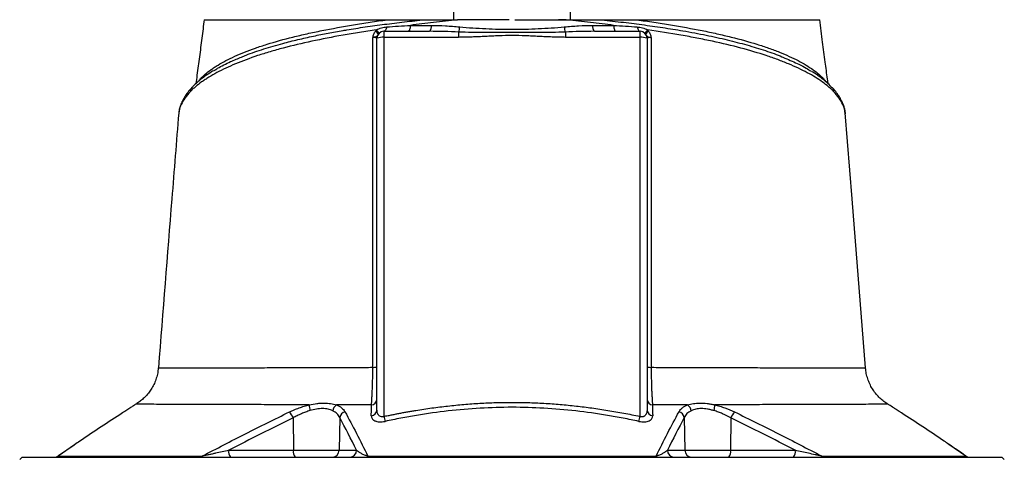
# Model space of a CAD drawing. Header units: millimetres. Extents: x 2249 to 3569, y 988 to 5170.
# Tile 10 of 11: x 2422 to 3268, y 4197 to 4574. Entities that reach past the tile are written whole.
import ezdxf

# ---------------------------------------------------------------- set-up
doc = ezdxf.new("R2010")
doc.units = ezdxf.units.MM
doc.header["$LTSCALE"] = 2

msp = doc.modelspace()

# ---------------------------------------------------------------- linework, layer by layer
at = {"color": 7, "linetype": 'Continuous', "lineweight": 25}
for p, q in [((2735.05, 4563.87), (2735.05, 4558.7)), ((2735.05, 4563.87), (2774.23, 4563.87)), ((2799.22, 4563.22), (2799.22, 4558.7)), ((2890.89, 4563.22), (2890.89, 4558.7)), ((2915.88, 4563.87), (2955.05, 4563.87)), ((2955.05, 4558.7), (2955.05, 4563.87)), ((2729.05, 4238.62), (2729.05, 4557.87)), ((2735.05, 4558.7), (2735.05, 4232.89)), ((2799.22, 4558.7), (2735.05, 4558.7)), ((2955.05, 4558.7), (2890.89, 4558.7)), ((2955.05, 4232.89), (2955.05, 4558.7)), ((2961.05, 4557.87), (2961.05, 4238.62)), ((3120.31, 4515.39), (3120.17, 4515.55)), ((2558.84, 4493.67), (2558.81, 4493.18)), ((3131.41, 4493.06), (3131.3, 4493.67)), ((3148.73, 4274.5), (3148.82, 4274.5)), ((3168.19, 4243.29), (3168.16, 4243.29)), ((2657.12, 4231.65), (2657.25, 4203.76)), ((2697.04, 4231.95), (2696.56, 4203.76)), ((2993.07, 4231.95), (2993.55, 4203.76)), ((3032.99, 4231.65), (3032.86, 4203.76)), ((2468.82, 4208.3), (2455.36, 4198.98)), ((2424.05, 4197.87), (2422.05, 4195.87)), ((2424.05, 4197.87), (3266.05, 4197.87)), ((2601.73, 4203.76), (2657.25, 4203.76)), ((2657.25, 4203.76), (2696.56, 4203.76)), ((2696.56, 4203.76), (2711.53, 4203.76)), ((2978.58, 4203.76), (2993.55, 4203.76)), ((2993.55, 4203.76), (3032.86, 4203.76)), ((3032.86, 4203.76), (3088.38, 4203.76)), ((3268.05, 4195.87), (3266.05, 4197.87))]:
    msp.add_line(p, q, dxfattribs=at)
at = {"color": 8, "linetype": 'Continuous', "lineweight": 25}
for p, q in [((2575.72, 4520.95), (2576.19, 4521.67)), ((3114.04, 4521.02), (3113.93, 4521.65)), ((3113.93, 4521.65), (3114.66, 4520.53)), ((2469.21, 4208.51), (2455.05, 4198.71)), ((3235.06, 4198.71), (3220.36, 4208.88))]:
    msp.add_line(p, q, dxfattribs=at)
at = {"color": 7, "linetype": 'Continuous', "lineweight": 25, "flags": 128}
for points in [[(2757.75, 4569), (2757.67, 4567.97), (2757.54, 4566.99), (2757.35, 4566.1), (2757.12, 4565.33), (2756.85, 4564.71), (2756.55, 4564.25), (2756.22, 4563.96), (2755.89, 4563.87)], [(2932.36, 4569), (2932.44, 4567.97), (2932.57, 4566.99), (2932.76, 4566.1), (2932.99, 4565.33), (2933.26, 4564.71), (2933.56, 4564.25), (2933.88, 4563.96), (2934.22, 4563.87)], [(2737.37, 4567.67), (2737.21, 4566.87), (2737, 4566.13), (2736.75, 4565.47), (2736.46, 4564.91), (2736.14, 4564.46), (2735.79, 4564.14), (2735.43, 4563.94), (2735.05, 4563.87)], [(2952.73, 4567.67), (2952.9, 4566.87), (2953.11, 4566.13), (2953.36, 4565.47), (2953.65, 4564.91), (2953.97, 4564.46), (2954.32, 4564.14), (2954.68, 4563.94), (2955.05, 4563.87)], [(3148.93, 4274.51), (3137.34, 4419.85), (3131.44, 4493.68)]]:
    msp.add_lwpolyline(points, dxfattribs=at)
at = {"color": 7, "linetype": 'Continuous', "lineweight": 25}
for centre, radius, start, end in [((2769.67, 4567.95), 6.12, 318.17656, 9.69023), ((2920.44, 4567.95), 6.12, 170.30977, 221.82344), ((2724.97, 4559.03), 5.66, 23.88868, 60.78744), ((2725.8, 4561.09), 4.84, 9.24299, 55.02444), ((2735.05, 4557.87), 6, 90, 180), ((2782.55, 4569.12), 17.67, 340.51498, 355.27945), ((2907.55, 4569.12), 17.67, 184.72055, 199.48502), ((2955.05, 4557.87), 6, 0, 90), ((2964.3, 4561.09), 4.84, 124.97556, 170.75701), ((2965.13, 4559.03), 5.66, 119.21256, 156.11132), ((2733.58, 4547.3), 11.5, 82.65042, 113.19586), ((2956.53, 4547.3), 11.5, 66.80414, 97.34958), ((2726.14, 4290.49), 15.43, 267.53228, 280.90614), ((2963.97, 4290.49), 15.43, 259.09391, 272.46771), ((2723.6, 4248.13), 5.46, 276.73252, 356.74598), ((2966.51, 4248.13), 5.46, 183.25435, 263.26851), ((2689.39, 4242.53), 18.51, 178.99491, 194.70553), ((2698.23, 4236.67), 7.34, 123.64611, 171.45211), ((2723.6, 4238.94), 5.47, 276.15505, 356.64553), ((2966.51, 4238.94), 5.47, 183.35451, 263.84499), ((2991.88, 4236.67), 7.34, 8.54574, 56.35025), ((3000.72, 4242.53), 18.51, 345.29632, 1.00913), ((2643.2, 4226.01), 15.02, 22.05748, 45.25191), ((2703.32, 4230.86), 6.37, 106.81928, 170.22076), ((2840.95, 4255.2), 108.23, 191.90059, 194.22634), ((2849.17, 4255.2), 108.21, 345.77228, 348.09828), ((2986.79, 4230.86), 6.37, 9.78019, 73.18254), ((3046.91, 4226.01), 15.02, 134.74778, 157.94153), ((2451.87, 4203.87), 6, 270.00008, 305.34457), ((2452.06, 4203.64), 5.78, 270.03734, 301.23082), ((2576.69, 4200.96), 3.1, 271.38011, 313.78027), ((2608.56, 4202.41), 6.97, 168.8058, 220.70472), ((2664.08, 4202.41), 6.97, 168.8058, 220.70472), ((2690.67, 4203.76), 5.9, 270.98724, 359.999), ((2705.63, 4203.76), 5.9, 270.98724, 359.999), ((2720, 4199.15), 1.31, 282.04832, 342.44781), ((2970.11, 4199.15), 1.31, 197.55397, 257.9527), ((2984.47, 4203.76), 5.9, 180.001, 269.01276), ((2999.44, 4203.76), 5.9, 180.001, 269.01276), ((3026.03, 4202.41), 6.97, 319.29528, 11.1942), ((3081.55, 4202.41), 6.97, 319.29528, 11.1942), ((3113.42, 4200.96), 3.1, 226.22234, 268.62013), ((3238.24, 4203.87), 6, 234.73929, 269.99999), ((3238.05, 4203.64), 5.78, 238.77219, 269.96266)]:
    msp.add_arc(centre, radius, start, end, dxfattribs=at)
at = {"color": 8, "linetype": 'Continuous', "lineweight": 25}
for centre, radius, start, end in [((2573.87, 4511.92), 5.35, 136.79731, 179.80848), ((3116.25, 4511.9), 5.36, 0.21199, 40.72616), ((2566.4, 4500.83), 5.54, 154.182, 177.13615), ((3123.7, 4500.83), 5.54, 2.86418, 25.58177)]:
    msp.add_arc(centre, radius, start, end, dxfattribs=at)
at = {"color": 7, "linetype": 'Continuous', "lineweight": 25}
for points, knots in [([(2795.05, 4573.87), (2795.05, 4578.96), (2795.05, 4584.05), (2795.05, 4594.23), (2795.05, 4599.32), (2795.05, 4606.94), (2795.05, 4609.48), (2795.05, 4614.55), (2795.05, 4617.08), (2795.05, 4620.87), (2795.05, 4622.13), (2795.05, 4624.64), (2795.05, 4625.9), (2795.05, 4627.76), (2795.05, 4628.39), (2795.05, 4629.62), (2795.05, 4630.23), (2795.05, 4631.45), (2795.05, 4632.04), (2795.05, 4632.89), (2795.05, 4633.17), (2795.05, 4633.53), (2795.05, 4633.64), (2795.05, 4633.81), (2795.05, 4633.87), (2795.05, 4633.87)], [0, 0, 0, 0, 0.25, 0.25, 0.5, 0.5, 0.625, 0.625, 0.75, 0.75, 0.8125, 0.8125, 0.875, 0.875, 0.90625, 0.90625, 0.9375, 0.9375, 0.96875, 0.96875, 0.984375, 0.984375, 0.992188, 0.992188, 1, 1, 1, 1]), ([(2895.05, 4633.87), (2895.05, 4633.87), (2895.05, 4633.81), (2895.05, 4633.64), (2895.05, 4633.52), (2895.05, 4633.16), (2895.05, 4632.88), (2895.05, 4632.02), (2895.05, 4631.43), (2895.05, 4630.21), (2895.05, 4629.59), (2895.05, 4628.36), (2895.05, 4627.74), (2895.05, 4625.87), (2895.05, 4624.62), (2895.05, 4622.1), (2895.05, 4620.84), (2895.05, 4617.05), (2895.05, 4614.52), (2895.05, 4609.45), (2895.05, 4606.92), (2895.05, 4599.31), (2895.05, 4594.22), (2895.05, 4584.05), (2895.05, 4578.96), (2895.05, 4573.87)], [0, 0, 0, 0, 0.007813, 0.007813, 0.015625, 0.015625, 0.03125, 0.03125, 0.0625, 0.0625, 0.09375, 0.09375, 0.125, 0.125, 0.1875, 0.1875, 0.25, 0.25, 0.375, 0.375, 0.5, 0.5, 0.75, 0.75, 1, 1, 1, 1]), ([(2580.59, 4573.87), (2579.92, 4568.59), (2578.57, 4558.04), (2576.51, 4542.06), (2574.81, 4529), (2573.73, 4521.28), (2573.39, 4518.86)], [0, 0, 0, 0, 0.289897, 0.579816, 0.868373, 1, 1, 1, 1]), ([(2577.13, 4522.81), (2577.21, 4522.9), (2577.29, 4522.99), (2577.45, 4523.16), (2577.69, 4523.42), (2578.26, 4524.02), (2578.77, 4524.53), (2579.82, 4525.56), (2580.56, 4526.24), (2582.89, 4528.27), (2584.6, 4529.61), (2587.38, 4531.61), (2588.35, 4532.27), (2590.34, 4533.58), (2591.38, 4534.23), (2594.58, 4536.17), (2596.85, 4537.44), (2604.08, 4541.19), (2609.43, 4543.62), (2618.26, 4547.14), (2621.34, 4548.29), (2626.16, 4549.99), (2627.8, 4550.55), (2631.16, 4551.67), (2632.87, 4552.22), (2641.59, 4554.95), (2649.01, 4557.02), (2660.79, 4559.95), (2664.82, 4560.9), (2671.04, 4562.29), (2673.14, 4562.74), (2677.39, 4563.64), (2679.55, 4564.08), (2690.44, 4566.26), (2699.49, 4567.87), (2713.54, 4570.17), (2718.31, 4570.91), (2725.57, 4572.02), (2728.01, 4572.39), (2732.93, 4573.12), (2735.4, 4573.49), (2737.88, 4573.87)], [0, 0, 0, 0, 0.003906, 0.003906, 0.007812, 0.015625, 0.03125, 0.03125, 0.0625, 0.0625, 0.125, 0.125, 0.15625, 0.15625, 0.1875, 0.1875, 0.25, 0.25, 0.375, 0.375, 0.4375, 0.4375, 0.46875, 0.46875, 0.5, 0.5, 0.625, 0.625, 0.6875, 0.6875, 0.71875, 0.71875, 0.75, 0.75, 0.875, 0.875, 0.9375, 0.9375, 0.96875, 0.96875, 1, 1, 1, 1]), ([(2580.62, 4573.87), (2580.61, 4573.87), (2580.41, 4573.87), (2581.39, 4573.87), (2583.39, 4573.87), (2586.05, 4573.87), (2588.38, 4573.87), (2589.5, 4573.87)], [0, 0, 0, 0, 0.0100151, 0.3237145, 0.5641808, 0.7907699, 1, 1, 1, 1]), ([(2589.5, 4573.87), (2594.28, 4573.87), (2605.86, 4573.87), (2628.7, 4573.87), (2656.4, 4573.87), (2688.3, 4573.87), (2716.25, 4573.87), (2733.28, 4573.87), (2737.88, 4573.87)], [0.130712, 0.130712, 0.130712, 0.130712, 0.1802911, 0.2298702, 0.2794493, 0.3290284, 0.3786074, 0.3966326, 0.3966326, 0.3966326, 0.3966326]), ([(2737.88, 4573.87), (2738.97, 4573.87), (2741.13, 4573.87), (2744.38, 4573.87), (2747.6, 4573.87), (2750.79, 4573.87), (2754.66, 4573.87), (2759.28, 4573.87), (2764.71, 4573.87), (2768.4, 4573.87), (2770.28, 4573.87)], [0, 0, 0, 0, 0.101917, 0.202879, 0.302889, 0.401951, 0.500069, 0.66183, 0.828469, 1, 1, 1, 1]), ([(2798.14, 4573.87), (2794.7, 4573.44), (2791.27, 4573.03), (2784.45, 4572.22), (2781.06, 4571.82), (2770.95, 4570.63), (2764.3, 4569.83), (2757.75, 4569)], [0, 0, 0, 0, 0.25, 0.25, 0.5, 0.5, 1, 1, 1, 1]), ([(2770.28, 4573.87), (2770.71, 4573.87), (2771.59, 4573.87), (2772.92, 4573.87), (2774.28, 4573.87), (2775.68, 4573.87), (2777.75, 4573.87), (2780.54, 4573.87), (2784.01, 4573.87), (2787.51, 4573.87), (2791.03, 4573.87), (2794.57, 4573.87), (2796.95, 4573.87), (2798.14, 4573.87)], [0, 0, 0, 0, 0.048202, 0.097322, 0.147367, 0.198347, 0.250267, 0.373775, 0.500284, 0.624448, 0.74908, 0.874243, 1, 1, 1, 1]), ([(2775.7, 4568.98), (2779.76, 4568.97), (2783.82, 4568.83), (2791.98, 4568.36), (2796.06, 4568.04), (2800.17, 4567.66)], [0, 0, 0, 0, 0.5, 0.5, 1, 1, 1, 1]), ([(2805.2, 4573.87), (2804.54, 4573.87), (2802.24, 4573.87), (2800.26, 4573.87), (2798.84, 4573.87)], [0, 0, 0, 0, 0.2890309, 1, 1, 1, 1]), ([(2847.42, 4573.87), (2848.2, 4573.87), (2849.78, 4573.87), (2852.15, 4573.87), (2854.51, 4573.87), (2856.87, 4573.87), (2859.22, 4573.87), (2861.58, 4573.87), (2863.93, 4573.87), (2866.28, 4573.87), (2868.63, 4573.87), (2870.97, 4573.87), (2873.31, 4573.87), (2875.65, 4573.87), (2877.99, 4573.87), (2880.33, 4573.87), (2882.66, 4573.87), (2884.99, 4573.87), (2887.32, 4573.87), (2889.64, 4573.87), (2891.19, 4573.87), (2891.97, 4573.87)], [0, 0, 0, 0, 0.052847, 0.105648, 0.158408, 0.211131, 0.263819, 0.316478, 0.36911, 0.421719, 0.47431, 0.526885, 0.579449, 0.632005, 0.684557, 0.737109, 0.789665, 0.842228, 0.894803, 0.947392, 1, 1, 1, 1]), ([(2891.38, 4573.87), (2890.99, 4573.87), (2889.22, 4573.87), (2886.8, 4573.87), (2884.91, 4573.87)], [0, 0, 0, 0, 0.219707, 1, 1, 1, 1]), ([(2889.94, 4567.66), (2894.04, 4568.04), (2898.13, 4568.36), (2906.29, 4568.83), (2910.35, 4568.97), (2914.41, 4568.98)], [0, 0, 0, 0, 0.5, 0.5, 1, 1, 1, 1]), ([(2892.08, 4573.87), (2892.67, 4573.87), (2893.86, 4573.87), (2895.63, 4573.87), (2897.39, 4573.87), (2899.15, 4573.87), (2900.89, 4573.87), (2902.63, 4573.87), (2904.36, 4573.87), (2906.5, 4573.87), (2909.01, 4573.87), (2911.85, 4573.87), (2914.6, 4573.87), (2917.26, 4573.87), (2918.98, 4573.87), (2919.83, 4573.87)], [0, 0, 0, 0, 0.062765, 0.125378, 0.187847, 0.25018, 0.312384, 0.374468, 0.436439, 0.498304, 0.604243, 0.707335, 0.807625, 0.905162, 1, 1, 1, 1]), ([(2932.36, 4569), (2925.82, 4569.83), (2919.19, 4570.62), (2909.11, 4571.81), (2905.72, 4572.21), (2898.91, 4573.02), (2895.5, 4573.43), (2892.08, 4573.86)], [0, 0, 0, 0, 0.5, 0.5, 0.75, 0.75, 1, 1, 1, 1]), ([(2919.83, 4573.87), (2921.02, 4573.87), (2923.36, 4573.87), (2926.85, 4573.87), (2930.26, 4573.87), (2932.5, 4573.87), (2933.61, 4573.87)], [0, 0, 0, 0, 0.256856, 0.509136, 0.756848, 1, 1, 1, 1]), ([(2933.61, 4573.87), (2934.45, 4573.87), (2937.07, 4573.87), (2941.47, 4573.87), (2946.83, 4573.87), (2950.42, 4573.87), (2952.23, 4573.87)], [0, 0, 0, 0, 0.134391, 0.418341, 0.706868, 1, 1, 1, 1]), ([(2952.25, 4573.87), (2957.22, 4573.11), (2962.14, 4572.38), (2971.83, 4570.91), (2976.59, 4570.16), (2990.63, 4567.87), (2999.66, 4566.26), (3010.52, 4564.09), (3012.68, 4563.65), (3016.93, 4562.75), (3019.05, 4562.29), (3025.29, 4560.9), (3029.33, 4559.95), (3041.12, 4557.01), (3048.52, 4554.95), (3058.93, 4551.69), (3062.28, 4550.58), (3067.14, 4548.87), (3068.73, 4548.29), (3071.84, 4547.12), (3073.36, 4546.54), (3080.76, 4543.59), (3086.12, 4541.15), (3095.73, 4536.15), (3099.98, 4533.58), (3105.5, 4529.61), (3107.2, 4528.28), (3109.54, 4526.24), (3110.28, 4525.56), (3111.33, 4524.53), (3111.85, 4524.02), (3112.42, 4523.42), (3112.66, 4523.16), (3112.82, 4522.99), (3112.9, 4522.9), (3112.97, 4522.81)], [0, 0, 0, 0, 0.0625, 0.0625, 0.125, 0.125, 0.25, 0.25, 0.28125, 0.28125, 0.3125, 0.3125, 0.375, 0.375, 0.5, 0.5, 0.5625, 0.5625, 0.59375, 0.59375, 0.625, 0.625, 0.75, 0.75, 0.875, 0.875, 0.9375, 0.9375, 0.96875, 0.96875, 0.984375, 0.992188, 0.996094, 0.996094, 1, 1, 1, 1]), ([(2952.25, 4573.87), (2952.95, 4573.87), (2954.37, 4573.87), (2956.47, 4573.87), (2958.57, 4573.87), (2960.66, 4573.87), (2962.74, 4573.87), (2964.82, 4573.87), (2966.88, 4573.87), (2968.94, 4573.87), (2970.98, 4573.87), (2973.02, 4573.87), (2975.05, 4573.87), (2980.43, 4573.87), (2989.02, 4573.87), (3000.54, 4573.87), (3011.66, 4573.87), (3022.37, 4573.87), (3032.63, 4573.87), (3042.41, 4573.87), (3051.68, 4573.87), (3060.44, 4573.87), (3068.66, 4573.87), (3076.32, 4573.87), (3083.38, 4573.87), (3088.29, 4573.87), (3091.44, 4573.87), (3093.11, 4573.87), (3094.72, 4573.87), (3096.28, 4573.87), (3097.78, 4573.87), (3099.23, 4573.87), (3100.15, 4573.87), (3100.6, 4573.87)], [0, 0, 0, 0, 0.010299, 0.020596, 0.03089, 0.041183, 0.051475, 0.061768, 0.072061, 0.082355, 0.092652, 0.102951, 0.113254, 0.123561, 0.185249, 0.246982, 0.308889, 0.370735, 0.432864, 0.495008, 0.557252, 0.619549, 0.682503, 0.745393, 0.808835, 0.872282, 0.890519, 0.908752, 0.926985, 0.945222, 0.963468, 0.981726, 1, 1, 1, 1]), ([(3100.6, 4573.87), (3101.6, 4573.87), (3103.58, 4573.87), (3105.97, 4573.87), (3107.83, 4573.87), (3109.18, 4573.87), (3109.33, 4573.87), (3109.41, 4573.87)], [0, 0, 0, 0, 0.183653, 0.367231, 0.572224, 0.777102, 1, 1, 1, 1]), ([(3116.74, 4518.61), (3116.55, 4520), (3115.66, 4526.3), (3114.09, 4538.28), (3111.87, 4555.33), (3110.33, 4567.43), (3109.52, 4573.87)], [0, 0, 0, 0, 0.0754015, 0.3413038, 0.6494871, 1, 1, 1, 1]), ([(2728.58, 4565.05), (2723.68, 4564.34), (2718.84, 4563.61), (2711.66, 4562.48), (2709.28, 4562.1), (2704.55, 4561.32), (2702.19, 4560.92), (2690.54, 4558.89), (2681.61, 4557.17), (2664.51, 4553.5), (2656.34, 4551.55), (2646.6, 4548.97), (2644.67, 4548.44), (2640.89, 4547.38), (2639.02, 4546.84), (2635.35, 4545.75), (2633.54, 4545.2), (2629.98, 4544.09), (2628.23, 4543.52), (2619.64, 4540.68), (2613.3, 4538.33), (2601.61, 4533.45), (2596.27, 4530.94), (2589, 4527.04), (2586.71, 4525.72), (2583.44, 4523.72), (2582.39, 4523.04), (2580.34, 4521.68), (2579.34, 4521), (2576.47, 4518.94), (2574.69, 4517.55), (2572.22, 4515.46), (2571.43, 4514.76), (2569.92, 4513.35), (2569.2, 4512.65), (2568.52, 4511.94)], [0, 0, 0, 0, 0.0625, 0.0625, 0.09375, 0.09375, 0.125, 0.125, 0.25, 0.25, 0.375, 0.375, 0.40625, 0.40625, 0.4375, 0.4375, 0.46875, 0.46875, 0.5, 0.5, 0.625, 0.625, 0.75, 0.75, 0.8125, 0.8125, 0.84375, 0.84375, 0.875, 0.875, 0.9375, 0.9375, 0.96875, 0.96875, 1, 1, 1, 1]), ([(2725.6, 4558.66), (2725.62, 4558.9), (2725.67, 4559.14), (2725.77, 4559.61), (2725.83, 4559.85), (2726.03, 4560.54), (2726.19, 4561), (2726.74, 4562.34), (2727.19, 4563.18), (2727.74, 4563.97)], [0, 0, 0, 0, 0.125, 0.125, 0.25, 0.25, 0.5, 0.5, 1, 1, 1, 1]), ([(2730.15, 4561.32), (2729.86, 4560.91), (2729.62, 4560.52), (2729.11, 4559.88), (2728.84, 4559.62), (2728.14, 4559.19), (2727.73, 4559.03), (2727, 4558.85), (2726.74, 4558.8), (2726.19, 4558.71), (2725.9, 4558.68), (2725.6, 4558.66)], [0, 0, 0, 0, 0.25, 0.25, 0.5, 0.5, 0.75, 0.75, 0.875, 0.875, 1, 1, 1, 1]), ([(2728.58, 4565.05), (2729.24, 4565.47), (2729.95, 4565.83), (2731.38, 4566.44), (2732.12, 4566.69), (2733.61, 4567.11), (2734.36, 4567.28), (2735.87, 4567.53), (2736.62, 4567.62), (2737.37, 4567.67)], [0, 0, 0, 0, 0.25, 0.25, 0.5, 0.5, 0.75, 0.75, 1, 1, 1, 1]), ([(2890.89, 4563.22), (2887.08, 4563.06), (2883.27, 4562.96), (2875.63, 4562.86), (2871.81, 4562.86), (2864.17, 4562.87), (2860.35, 4562.9), (2852.7, 4562.94), (2848.88, 4562.96), (2841.23, 4562.96), (2837.4, 4562.94), (2829.75, 4562.9), (2825.93, 4562.87), (2818.29, 4562.86), (2814.47, 4562.86), (2806.84, 4562.96), (2803.03, 4563.06), (2799.22, 4563.22)], [0, 0, 0, 0, 0.125, 0.125, 0.25, 0.25, 0.375, 0.375, 0.5, 0.5, 0.625, 0.625, 0.75, 0.75, 0.875, 0.875, 1, 1, 1, 1]), ([(2890.89, 4558.7), (2890.2, 4558.71), (2888.78, 4558.71), (2886.59, 4558.74), (2884.3, 4558.79), (2881.9, 4558.86), (2879.36, 4558.95), (2876.62, 4559.06), (2872.81, 4559.23), (2867.99, 4559.48), (2862.26, 4559.77), (2854.63, 4560.11), (2845.08, 4560.32), (2835.52, 4560.11), (2827.88, 4559.77), (2822.15, 4559.48), (2817.32, 4559.23), (2813.5, 4559.06), (2810.22, 4558.92), (2806.67, 4558.81), (2802.85, 4558.72), (2800.39, 4558.71), (2799.22, 4558.7)], [0, 0, 0, 0, 0.022684, 0.046516, 0.071499, 0.097634, 0.124921, 0.154514, 0.187387, 0.249861, 0.312336, 0.374801, 0.499716, 0.624752, 0.687296, 0.74984, 0.812385, 0.845303, 0.874927, 0.919825, 0.961514, 1, 1, 1, 1]), ([(2800.17, 4567.66), (2803.87, 4567.32), (2807.58, 4567.04), (2815.03, 4566.54), (2818.77, 4566.33), (2830.03, 4565.8), (2837.55, 4565.59), (2848.86, 4565.59), (2852.63, 4565.64), (2860.14, 4565.84), (2863.89, 4565.98), (2871.37, 4566.33), (2875.09, 4566.54), (2882.53, 4567.04), (2886.24, 4567.32), (2889.94, 4567.66)], [0, 0, 0, 0, 0.125, 0.125, 0.25, 0.25, 0.5, 0.5, 0.625, 0.625, 0.75, 0.75, 0.875, 0.875, 1, 1, 1, 1]), ([(2952.73, 4567.67), (2953.49, 4567.62), (2954.24, 4567.53), (2955.74, 4567.28), (2956.5, 4567.11), (2957.99, 4566.69), (2958.73, 4566.44), (2960.16, 4565.82), (2960.87, 4565.47), (2961.53, 4565.05)], [0, 0, 0, 0, 0.25, 0.25, 0.5, 0.5, 0.75, 0.75, 1, 1, 1, 1]), ([(2959.96, 4561.32), (2960.25, 4560.91), (2960.49, 4560.52), (2961, 4559.88), (2961.27, 4559.62), (2961.97, 4559.19), (2962.38, 4559.03), (2963.11, 4558.85), (2963.37, 4558.8), (2963.92, 4558.71), (2964.21, 4558.68), (2964.51, 4558.66)], [0, 0, 0, 0, 0.25, 0.25, 0.5, 0.5, 0.75, 0.75, 0.875, 0.875, 1, 1, 1, 1]), ([(3121.61, 4511.92), (3120.92, 4512.64), (3120.2, 4513.34), (3118.69, 4514.75), (3117.9, 4515.45), (3115.43, 4517.54), (3113.66, 4518.92), (3107.95, 4523.02), (3103.62, 4525.69), (3093.93, 4530.89), (3088.57, 4533.42), (3081.18, 4536.5), (3079.67, 4537.12), (3076.58, 4538.33), (3075.01, 4538.93), (3070.21, 4540.71), (3066.9, 4541.86), (3056.65, 4545.25), (3049.38, 4547.4), (3033.97, 4551.5), (3025.82, 4553.45), (3015.07, 4555.76), (3012.89, 4556.22), (3008.48, 4557.12), (3006.25, 4557.56), (3001.75, 4558.43), (2999.48, 4558.85), (2994.89, 4559.7), (2992.58, 4560.11), (2980.91, 4562.14), (2971.34, 4563.63), (2961.53, 4565.05)], [0, 0, 0, 0, 0.03125, 0.03125, 0.0625, 0.0625, 0.125, 0.125, 0.25, 0.25, 0.375, 0.375, 0.40625, 0.40625, 0.4375, 0.4375, 0.5, 0.5, 0.625, 0.625, 0.75, 0.75, 0.78125, 0.78125, 0.8125, 0.8125, 0.84375, 0.84375, 0.875, 0.875, 1, 1, 1, 1]), ([(2962.37, 4563.97), (2962.92, 4563.18), (2963.37, 4562.34), (2963.92, 4561), (2964.08, 4560.54), (2964.28, 4559.84), (2964.34, 4559.61), (2964.44, 4559.14), (2964.48, 4558.9), (2964.51, 4558.66)], [0, 0, 0, 0, 0.5, 0.5, 0.75, 0.75, 0.875, 0.875, 1, 1, 1, 1]), ([(2725.47, 4275.08), (2725.5, 4298.81), (2725.52, 4322.52), (2725.56, 4369.9), (2725.58, 4393.57), (2725.6, 4440.85), (2725.6, 4464.47), (2725.61, 4511.62), (2725.61, 4535.16), (2725.6, 4558.66)], [0, 0, 0, 0, 0.25, 0.25, 0.5, 0.5, 0.75, 0.75, 1, 1, 1, 1]), ([(2729.05, 4557.87), (2729.05, 4557.95), (2728.98, 4558.03), (2728.74, 4558.15), (2728.65, 4558.19), (2728.42, 4558.26), (2728.29, 4558.3), (2727.84, 4558.4), (2727.46, 4558.47), (2726.61, 4558.58), (2726.13, 4558.63), (2725.6, 4558.66)], [0, 0, 0, 0, 0.25, 0.25, 0.375, 0.375, 0.5, 0.5, 0.75, 0.75, 1, 1, 1, 1]), ([(2964.51, 4558.66), (2963.98, 4558.63), (2963.5, 4558.58), (2962.65, 4558.47), (2962.27, 4558.4), (2961.82, 4558.3), (2961.69, 4558.26), (2961.46, 4558.19), (2961.36, 4558.15), (2961.13, 4558.03), (2961.05, 4557.95), (2961.05, 4557.87)], [0, 0, 0, 0, 0.25, 0.25, 0.5, 0.5, 0.625, 0.625, 0.75, 0.75, 1, 1, 1, 1]), ([(2964.51, 4558.66), (2964.5, 4535.16), (2964.5, 4511.62), (2964.5, 4464.47), (2964.51, 4440.85), (2964.53, 4393.57), (2964.55, 4369.9), (2964.59, 4322.52), (2964.61, 4298.81), (2964.64, 4275.08)], [0, 0, 0, 0, 0.25, 0.25, 0.5, 0.5, 0.75, 0.75, 1, 1, 1, 1]), ([(2589.23, 4530.27), (2590.16, 4530.87), (2594.17, 4533.47), (2601.89, 4537.35), (2609.52, 4540.46), (2612.71, 4541.77)], [0, 0, 0, 0, 0.148112, 0.643489, 1, 1, 1, 1]), ([(3079.52, 4540.91), (3083.65, 4539.14), (3090.3, 4536.3), (3097.43, 4532.49), (3100.66, 4530.49), (3102.01, 4529.66)], [0, 0, 0, 0, 0.4891681, 0.7875243, 1, 1, 1, 1]), ([(2588.65, 4530.04), (2588.04, 4529.68), (2585.35, 4528.12), (2581.15, 4525.23), (2576.09, 4521.36), (2572.38, 4518.15), (2570.56, 4516.12), (2570.02, 4515.53)], [0, 0, 0, 0, 0.078924, 0.34677, 0.61436, 0.886907, 1, 1, 1, 1]), ([(3120.12, 4515.24), (3119.58, 4515.84), (3117.8, 4517.81), (3114.15, 4521.09), (3109.16, 4525.02), (3105.25, 4527.79), (3102.88, 4529.19), (3102.56, 4529.38)], [0, 0, 0, 0, 0.1210356, 0.4000525, 0.6786748, 0.9558837, 1, 1, 1, 1]), ([(2568.52, 4511.94), (2566.81, 4510.15), (2565.32, 4508.31), (2562.76, 4504.64), (2561.71, 4502.81), (2560.87, 4501.1)], [0, 0, 0, 0, 0.5, 0.5, 1, 1, 1, 1]), ([(2569.99, 4515.55), (2569.03, 4514.5), (2566.84, 4512.11), (2564.15, 4508.23), (2562.31, 4505.14), (2561.58, 4503.54), (2561.44, 4503.23)], [0, 0, 0, 0, 0.2597798, 0.5928099, 0.922764, 1, 1, 1, 1]), ([(3128.7, 4503.22), (3128.06, 4504.47), (3126.75, 4507.04), (3123.99, 4511.06), (3121.76, 4513.96), (3120.3, 4515.39), (3120.15, 4515.54)], [0, 0, 0, 0, 0.3095242, 0.6325675, 0.9623829, 1, 1, 1, 1]), ([(3129.24, 4501.1), (3128.4, 4502.81), (3127.35, 4504.64), (3124.8, 4508.3), (3123.31, 4510.14), (3121.61, 4511.92)], [0, 0, 0, 0, 0.5, 0.5, 1, 1, 1, 1]), ([(2561.49, 4503.2), (2561.15, 4502.52), (2560.21, 4500.65), (2559.4, 4498.21), (2559.15, 4496.43), (2559.08, 4495.95)], [0, 0, 0, 0, 0.288778, 0.807051, 1, 1, 1, 1]), ([(3131.5, 4493.02), (3131.49, 4493.3), (3131.47, 4494.93), (3130.78, 4497.87), (3129.85, 4501), (3128.94, 4502.73), (3128.7, 4503.2)], [0, 0, 0, 0, 0.079902, 0.465282, 0.854785, 1, 1, 1, 1]), ([(2558.67, 4493.69), (2556.7, 4469.07), (2550.86, 4396.01), (2545.04, 4322.95), (2541.18, 4274.51)], [0, 0, 0, 0, 0.3368903, 1, 1, 1, 1]), ([(2558.94, 4495.08), (2558.8, 4494.48), (2558.65, 4493.84), (2558.65, 4493.19), (2558.65, 4493.14)], [0, 0, 0, 0, 0.929196, 1, 1, 1, 1]), ([(2541.07, 4274.52), (2541, 4273.52), (2540.81, 4270.91), (2539.85, 4266.82), (2538.33, 4262.37), (2536.33, 4258.25), (2533.97, 4254.5), (2531.29, 4251.13), (2528.37, 4248.15), (2525.26, 4245.62), (2523.07, 4244.05), (2521.88, 4243.4), (2521.82, 4243.37)], [0, 0, 0, 0, 0.0791066, 0.2061778, 0.3295792, 0.4494788, 0.5659285, 0.6788814, 0.7881962, 0.893631, 0.9948283, 1, 1, 1, 1]), ([(2724.24, 4242.7), (2724.41, 4244.38), (2724.56, 4246.36), (2724.74, 4249.21), (2724.78, 4249.8), (2724.84, 4251.02), (2724.88, 4251.65), (2724.97, 4253.58), (2725.03, 4254.92), (2725.14, 4257.7), (2725.19, 4259.15), (2725.26, 4261.39), (2725.28, 4262.16), (2725.32, 4263.71), (2725.34, 4264.5), (2725.42, 4268.47), (2725.46, 4271.73), (2725.47, 4275.08)], [0, 0, 0, 0, 0.25, 0.25, 0.3125, 0.3125, 0.375, 0.375, 0.5, 0.5, 0.625, 0.625, 0.6875, 0.6875, 0.75, 0.75, 1, 1, 1, 1]), ([(2964.64, 4275.08), (2964.65, 4271.73), (2964.69, 4268.48), (2964.79, 4263.74), (2964.82, 4262.18), (2964.91, 4259.17), (2964.96, 4257.72), (2965.07, 4254.93), (2965.13, 4253.59), (2965.26, 4251.01), (2965.33, 4249.79), (2965.47, 4247.51), (2965.55, 4246.45), (2965.71, 4244.46), (2965.79, 4243.54), (2965.87, 4242.7)], [0, 0, 0, 0, 0.25, 0.25, 0.375, 0.375, 0.5, 0.5, 0.625, 0.625, 0.75, 0.75, 0.875, 0.875, 1, 1, 1, 1]), ([(3168.2, 4243.37), (3168.15, 4243.39), (3166.86, 4244.08), (3164.48, 4245.82), (3161.09, 4248.64), (3157.98, 4251.97), (3155.21, 4255.68), (3152.88, 4259.74), (3151, 4264.09), (3149.7, 4268.64), (3148.99, 4272.15), (3148.92, 4274.12), (3148.91, 4274.51)], [0, 0, 0, 0, 0.0041237, 0.1149865, 0.2315144, 0.3512073, 0.4729311, 0.5959737, 0.7198865, 0.8443748, 0.9692345, 1, 1, 1, 1]), ([(2521.67, 4243.26), (2521.6, 4243.22), (2521.44, 4243.11), (2519.98, 4242.14), (2517.56, 4240.55), (2514.32, 4238.43), (2511.64, 4236.71), (2510.28, 4235.84)], [0, 0, 0, 0, 0.17805, 0.380751, 0.590983, 0.792748, 1, 1, 1, 1]), ([(2653.77, 4236.68), (2655.12, 4237.33), (2656.5, 4237.96), (2659.29, 4239.14), (2660.71, 4239.7), (2663.57, 4240.74), (2665.01, 4241.22), (2667.21, 4241.89), (2667.95, 4242.1), (2669.42, 4242.49), (2670.15, 4242.68), (2670.88, 4242.85)], [0, 0, 0, 0, 0.25, 0.25, 0.5, 0.5, 0.75, 0.75, 0.875, 0.875, 1, 1, 1, 1]), ([(2670.88, 4242.85), (2673.1, 4243.32), (2675.27, 4243.7), (2678.45, 4244.1), (2679.5, 4244.2), (2681.57, 4244.34), (2682.59, 4244.37), (2685.56, 4244.36), (2687.44, 4244.21), (2690.11, 4243.8), (2690.97, 4243.63), (2692.61, 4243.24), (2693.4, 4243.02), (2694.16, 4242.78)], [0, 0, 0, 0, 0.25, 0.25, 0.375, 0.375, 0.5, 0.5, 0.75, 0.75, 0.875, 0.875, 1, 1, 1, 1]), ([(2690.97, 4237.76), (2690.37, 4238.03), (2689.75, 4238.28), (2688.42, 4238.73), (2687.72, 4238.92), (2685.52, 4239.4), (2683.96, 4239.57), (2681.44, 4239.58), (2680.57, 4239.54), (2678.8, 4239.38), (2677.9, 4239.26), (2675.2, 4238.8), (2673.36, 4238.36), (2671.49, 4237.83)], [0, 0, 0, 0, 0.125, 0.125, 0.25, 0.25, 0.5, 0.5, 0.625, 0.625, 0.75, 0.75, 1, 1, 1, 1]), ([(2694.16, 4242.78), (2695.04, 4242.45), (2695.85, 4242.07), (2697.36, 4241.23), (2698.04, 4240.77), (2699.86, 4239.3), (2700.8, 4238.19), (2701.47, 4236.96)], [0, 0, 0, 0, 0.25, 0.25, 0.5, 0.5, 1, 1, 1, 1]), ([(2724.24, 4242.7), (2719.1, 4242.72), (2714.02, 4242.73), (2703.99, 4242.75), (2699.05, 4242.77), (2694.16, 4242.78)], [0, 0, 0, 0, 0.5, 0.5, 1, 1, 1, 1]), ([(2724.18, 4233.51), (2724.19, 4235.49), (2724.21, 4237.48), (2724.22, 4239.46), (2724.22, 4240.54), (2724.23, 4241.62), (2724.24, 4242.7)], [0, 0, 0, 0, 0.006000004, 0.006000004, 0.006000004, 0.009284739, 0.009284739, 0.009284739, 0.009284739]), ([(2735.05, 4232.89), (2734.81, 4232.78), (2734.56, 4232.7), (2734.06, 4232.57), (2733.8, 4232.53), (2733.03, 4232.48), (2732.55, 4232.55), (2731.69, 4232.85), (2731.33, 4233.07), (2730.7, 4233.59), (2730.44, 4233.89), (2730, 4234.53), (2729.81, 4234.87), (2729.52, 4235.58), (2729.4, 4235.94), (2729.13, 4237.05), (2729.05, 4237.83), (2729.05, 4238.62)], [0, 0, 0, 0, 0.0625, 0.0625, 0.125, 0.125, 0.25, 0.25, 0.375, 0.375, 0.5, 0.5, 0.625, 0.625, 0.75, 0.75, 1, 1, 1, 1]), ([(2735.05, 4232.89), (2736.21, 4233.13), (2738.51, 4233.61), (2741.95, 4234.31), (2745.38, 4234.98), (2748.8, 4235.64), (2752.2, 4236.27), (2755.59, 4236.88), (2758.96, 4237.46), (2765.8, 4238.61), (2776.05, 4240.16), (2789.82, 4241.9), (2803.56, 4243.26), (2817.38, 4244.25), (2831.2, 4244.85), (2845.01, 4245.05), (2858.79, 4244.85), (2872.58, 4244.26), (2886.44, 4243.27), (2897.93, 4242.13), (2907.03, 4241.05), (2913.74, 4240.16), (2920.5, 4239.18), (2927.32, 4238.11), (2934.18, 4236.94), (2941.1, 4235.69), (2948.06, 4234.34), (2952.72, 4233.37), (2955.05, 4232.89)], [0, 0, 0, 0, 0.015939, 0.031794, 0.047567, 0.063258, 0.078867, 0.094395, 0.109843, 0.12521, 0.188192, 0.250162, 0.312872, 0.374969, 0.437621, 0.500012, 0.561814, 0.624018, 0.686676, 0.749836, 0.780101, 0.810643, 0.841468, 0.872581, 0.903986, 0.935688, 0.967691, 1, 1, 1, 1]), ([(2954.06, 4228.61), (2949.58, 4229.56), (2945.08, 4230.47), (2936.07, 4232.18), (2931.56, 4232.99), (2917.99, 4235.24), (2908.93, 4236.52), (2881.68, 4239.62), (2863.42, 4240.71), (2826.7, 4240.71), (2808.43, 4239.62), (2781.18, 4236.52), (2772.11, 4235.24), (2758.55, 4232.99), (2754.03, 4232.19), (2745.03, 4230.47), (2740.53, 4229.56), (2736.05, 4228.61)], [0, 0, 0, 0, 0.0625, 0.0625, 0.125, 0.125, 0.25, 0.25, 0.5, 0.5, 0.75, 0.75, 0.875, 0.875, 0.9375, 0.9375, 1, 1, 1, 1]), ([(2961.05, 4238.62), (2961.05, 4237.83), (2960.98, 4237.06), (2960.71, 4235.95), (2960.59, 4235.58), (2960.3, 4234.87), (2960.12, 4234.53), (2959.68, 4233.89), (2959.42, 4233.59), (2958.95, 4233.2), (2958.78, 4233.08), (2958.41, 4232.87), (2958.21, 4232.78), (2957.78, 4232.63), (2957.56, 4232.57), (2957.08, 4232.5), (2956.82, 4232.5), (2956.06, 4232.55), (2955.54, 4232.68), (2955.05, 4232.89)], [0, 0, 0, 0, 0.25, 0.25, 0.375, 0.375, 0.5, 0.5, 0.625, 0.625, 0.6875, 0.6875, 0.75, 0.75, 0.8125, 0.8125, 0.875, 0.875, 1, 1, 1, 1]), ([(2995.95, 4242.78), (2991.07, 4242.77), (2986.13, 4242.76), (2976.1, 4242.73), (2971.02, 4242.71), (2965.87, 4242.7)], [0, 0, 0, 0, 0.5, 0.5, 1, 1, 1, 1]), ([(2965.87, 4242.7), (2965.88, 4240.73), (2965.89, 4238.75), (2965.91, 4236.77), (2965.91, 4235.68), (2965.92, 4234.59), (2965.93, 4233.51)], [0, 0, 0, 0, 0.006000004, 0.006000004, 0.006000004, 0.009285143, 0.009285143, 0.009285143, 0.009285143]), ([(2988.64, 4236.96), (2988.97, 4237.57), (2989.38, 4238.16), (2990.32, 4239.27), (2990.86, 4239.8), (2992.08, 4240.78), (2992.75, 4241.23), (2994.25, 4242.07), (2995.07, 4242.45), (2995.95, 4242.78)], [0, 0, 0, 0, 0.25, 0.25, 0.5, 0.5, 0.75, 0.75, 1, 1, 1, 1]), ([(2995.95, 4242.78), (2997.46, 4243.26), (2999.1, 4243.66), (3001.75, 4244.07), (3002.66, 4244.18), (3004.56, 4244.33), (3005.53, 4244.36), (3008.5, 4244.37), (3010.55, 4244.24), (3013.75, 4243.84), (3014.84, 4243.68), (3017.02, 4243.3), (3018.11, 4243.09), (3019.22, 4242.85)], [0, 0, 0, 0, 0.25, 0.25, 0.375, 0.375, 0.5, 0.5, 0.75, 0.75, 0.875, 0.875, 1, 1, 1, 1]), ([(3018.62, 4237.83), (3017.68, 4238.09), (3016.75, 4238.34), (3014.9, 4238.77), (3013.97, 4238.96), (3011.24, 4239.42), (3009.49, 4239.58), (3006.98, 4239.58), (3006.16, 4239.53), (3004.57, 4239.36), (3003.81, 4239.23), (3001.64, 4238.76), (3000.33, 4238.3), (2999.14, 4237.76)], [0, 0, 0, 0, 0.125, 0.125, 0.25, 0.25, 0.5, 0.5, 0.625, 0.625, 0.75, 0.75, 1, 1, 1, 1]), ([(3019.22, 4242.85), (3020.68, 4242.51), (3022.14, 4242.11), (3024.35, 4241.45), (3025.09, 4241.21), (3026.55, 4240.73), (3027.27, 4240.48), (3030.86, 4239.17), (3033.64, 4237.99), (3036.34, 4236.68)], [0, 0, 0, 0, 0.25, 0.25, 0.375, 0.375, 0.5, 0.5, 1, 1, 1, 1]), ([(3179.83, 4235.84), (3179.11, 4236.3), (3177.19, 4237.53), (3174.44, 4239.31), (3171.86, 4241), (3169.93, 4242.27), (3168.79, 4243.03), (3168.28, 4243.37), (3168.42, 4243.27), (3168.43, 4243.27)], [0, 0, 0, 0, 0.108351, 0.28718, 0.46985, 0.639472, 0.813333, 0.994852, 1, 1, 1, 1]), ([(2510.28, 4235.84), (2498.04, 4227.89), (2484.3, 4218.96), (2470.7, 4209.54), (2469.21, 4208.51)], [0, 0, 0, 0, 0.890436, 1, 1, 1, 1]), ([(2578.83, 4198.73), (2591.23, 4205.24), (2603.67, 4211.67), (2628.64, 4224.34), (2641.18, 4230.58), (2653.77, 4236.68)], [0, 0, 0, 0, 0.5, 0.5, 1, 1, 1, 1]), ([(2671.49, 4237.83), (2670.87, 4237.65), (2670.24, 4237.47), (2668.99, 4237.06), (2668.37, 4236.85), (2666.51, 4236.18), (2665.29, 4235.69), (2662.89, 4234.65), (2661.71, 4234.1), (2659.38, 4232.92), (2658.23, 4232.3), (2657.12, 4231.65)], [0, 0, 0, 0, 0.125, 0.125, 0.25, 0.25, 0.5, 0.5, 0.75, 0.75, 1, 1, 1, 1]), ([(2697.04, 4231.95), (2696.49, 4233.15), (2695.73, 4234.26), (2694.22, 4235.73), (2693.66, 4236.19), (2692.4, 4237.05), (2691.71, 4237.43), (2690.97, 4237.76)], [0, 0, 0, 0, 0.5, 0.5, 0.75, 0.75, 1, 1, 1, 1]), ([(2701.47, 4236.96), (2704.82, 4230.89), (2708.14, 4224.64), (2714.72, 4211.88), (2717.99, 4205.37), (2721.25, 4198.75)], [0, 0, 0, 0, 0.5, 0.5, 1, 1, 1, 1]), ([(2724.18, 4233.51), (2724.18, 4233.08), (2724.23, 4232.66), (2724.47, 4231.85), (2724.64, 4231.47), (2725.12, 4230.74), (2725.43, 4230.39), (2726.19, 4229.74), (2726.63, 4229.45), (2727.41, 4229.07), (2727.7, 4228.95), (2728.29, 4228.74), (2728.6, 4228.64), (2729.59, 4228.39), (2730.32, 4228.28), (2731.47, 4228.2), (2731.87, 4228.18), (2732.68, 4228.19), (2733.1, 4228.2), (2734.36, 4228.3), (2735.2, 4228.43), (2736.05, 4228.61)], [0, 0, 0, 0, 0.125, 0.125, 0.25, 0.25, 0.375, 0.375, 0.5, 0.5, 0.5625, 0.5625, 0.625, 0.625, 0.75, 0.75, 0.8125, 0.8125, 0.875, 0.875, 1, 1, 1, 1]), ([(2954.06, 4228.61), (2954.91, 4228.43), (2955.76, 4228.3), (2957.02, 4228.2), (2957.44, 4228.19), (2958.25, 4228.18), (2958.65, 4228.2), (2959.8, 4228.28), (2960.53, 4228.4), (2961.85, 4228.73), (2962.44, 4228.94), (2963.49, 4229.46), (2963.93, 4229.75), (2964.68, 4230.39), (2964.99, 4230.74), (2965.71, 4231.85), (2965.93, 4232.65), (2965.93, 4233.51)], [0, 0, 0, 0, 0.125, 0.125, 0.1875, 0.1875, 0.25, 0.25, 0.375, 0.375, 0.5, 0.5, 0.625, 0.625, 0.75, 0.75, 1, 1, 1, 1]), ([(2968.86, 4198.75), (2972.11, 4205.37), (2975.39, 4211.88), (2981.97, 4224.64), (2985.29, 4230.89), (2988.64, 4236.96)], [0, 0, 0, 0, 0.5, 0.5, 1, 1, 1, 1]), ([(2999.14, 4237.76), (2998.4, 4237.43), (2997.7, 4237.04), (2996.45, 4236.2), (2995.89, 4235.74), (2994.89, 4234.76), (2994.45, 4234.23), (2993.67, 4233.13), (2993.34, 4232.55), (2993.07, 4231.95)], [0, 0, 0, 0, 0.25, 0.25, 0.5, 0.5, 0.75, 0.75, 1, 1, 1, 1]), ([(3032.99, 4231.65), (3030.75, 4232.94), (3028.44, 4234.12), (3025.43, 4235.43), (3024.82, 4235.68), (3023.59, 4236.17), (3022.97, 4236.41), (3021.1, 4237.08), (3019.86, 4237.48), (3018.62, 4237.83)], [0, 0, 0, 0, 0.5, 0.5, 0.625, 0.625, 0.75, 0.75, 1, 1, 1, 1]), ([(3036.34, 4236.68), (3048.93, 4230.58), (3061.47, 4224.34), (3086.44, 4211.67), (3098.88, 4205.24), (3111.28, 4198.73)], [0, 0, 0, 0, 0.5, 0.5, 1, 1, 1, 1]), ([(3220.36, 4208.88), (3219.04, 4209.79), (3205.63, 4219.08), (3192.07, 4227.89), (3179.83, 4235.84)], [0, 0, 0, 0, 0.097882, 1, 1, 1, 1]), ([(3234.78, 4198.98), (3234.74, 4199.01), (3230.09, 4202.3), (3225.4, 4205.49), (3220.74, 4208.66)], [0, 0, 0, 0, 0.008158, 1, 1, 1, 1]), ([(2455.05, 4198.71), (2457.22, 4198.71), (2459.8, 4198.71), (2464.25, 4198.71), (2465.84, 4198.71), (2469.21, 4198.71), (2470.99, 4198.71), (2480.39, 4198.71), (2489.38, 4198.71), (2505.03, 4198.71), (2510.61, 4198.72), (2519.54, 4198.72), (2522.6, 4198.72), (2528.9, 4198.72), (2532.12, 4198.72), (2538.75, 4198.72), (2542.14, 4198.72), (2549.08, 4198.72), (2552.62, 4198.72), (2563.47, 4198.73), (2571, 4198.73), (2578.83, 4198.73)], [0, 0, 0, 0, 0.125, 0.125, 0.1875, 0.1875, 0.25, 0.25, 0.5, 0.5, 0.625, 0.625, 0.6875, 0.6875, 0.75, 0.75, 0.8125, 0.8125, 0.875, 0.875, 1, 1, 1, 1]), ([(2601.73, 4203.76), (2599.86, 4203.33), (2597.98, 4202.9), (2594.2, 4202.05), (2592.29, 4201.62), (2589.42, 4200.98), (2588.46, 4200.77), (2586.53, 4200.34), (2585.55, 4200.13), (2583.61, 4199.71), (2582.64, 4199.5), (2581.18, 4199.2), (2580.7, 4199.1), (2579.75, 4198.91), (2579.28, 4198.81), (2578.83, 4198.73)], [0, 0, 0, 0, 0.25, 0.25, 0.5, 0.5, 0.625, 0.625, 0.75, 0.75, 0.875, 0.875, 0.9375, 0.9375, 1, 1, 1, 1]), ([(2721.25, 4198.75), (2720.85, 4198.84), (2720.49, 4198.93), (2719.83, 4199.12), (2719.52, 4199.22), (2718.66, 4199.52), (2718.14, 4199.73), (2716.71, 4200.35), (2715.89, 4200.78), (2714.41, 4201.63), (2713.76, 4202.05), (2712.56, 4202.91), (2712.02, 4203.34), (2711.53, 4203.76)], [0, 0, 0, 0, 0.0625, 0.0625, 0.125, 0.125, 0.25, 0.25, 0.5, 0.5, 0.75, 0.75, 1, 1, 1, 1]), ([(2721.25, 4198.75), (2726.25, 4198.76), (2731.29, 4198.76), (2741.42, 4198.76), (2746.52, 4198.76), (2761.84, 4198.76), (2772.1, 4198.76), (2803.06, 4198.76), (2823.91, 4198.76), (2866.04, 4198.76), (2886.92, 4198.76), (2917.93, 4198.76), (2928.23, 4198.76), (2948.71, 4198.76), (2958.85, 4198.76), (2968.86, 4198.75)], [0, 0, 0, 0, 0.0625, 0.0625, 0.125, 0.125, 0.25, 0.25, 0.5, 0.5, 0.75, 0.75, 0.875, 0.875, 1, 1, 1, 1]), ([(2978.58, 4203.76), (2978.09, 4203.34), (2977.55, 4202.91), (2976.36, 4202.06), (2975.7, 4201.63), (2974.59, 4200.99), (2974.2, 4200.78), (2973.37, 4200.36), (2972.93, 4200.15), (2971.97, 4199.73), (2971.46, 4199.52), (2970.59, 4199.22), (2970.28, 4199.12), (2969.62, 4198.93), (2969.26, 4198.84), (2968.86, 4198.75)], [0, 0, 0, 0, 0.25, 0.25, 0.5, 0.5, 0.625, 0.625, 0.75, 0.75, 0.875, 0.875, 0.9375, 0.9375, 1, 1, 1, 1]), ([(3111.28, 4198.73), (3110.83, 4198.81), (3110.36, 4198.91), (3109.41, 4199.1), (3108.93, 4199.2), (3107.48, 4199.5), (3106.51, 4199.71), (3103.6, 4200.33), (3101.66, 4200.76), (3097.82, 4201.62), (3095.91, 4202.05), (3092.13, 4202.9), (3090.25, 4203.33), (3088.38, 4203.76)], [0, 0, 0, 0, 0.0625, 0.0625, 0.125, 0.125, 0.25, 0.25, 0.5, 0.5, 0.75, 0.75, 1, 1, 1, 1]), ([(3111.28, 4198.73), (3115.19, 4198.73), (3119.04, 4198.73), (3126.59, 4198.73), (3130.3, 4198.73), (3141.15, 4198.72), (3148.05, 4198.72), (3167.79, 4198.72), (3179.65, 4198.72), (3200.72, 4198.71), (3209.72, 4198.71), (3220.97, 4198.71), (3224.34, 4198.71), (3230.3, 4198.71), (3232.88, 4198.71), (3235.06, 4198.71)], [0, 0, 0, 0, 0.0625, 0.0625, 0.125, 0.125, 0.25, 0.25, 0.5, 0.5, 0.75, 0.75, 0.875, 0.875, 1, 1, 1, 1])]:
    msp.add_open_spline(points, degree=3, knots=knots, dxfattribs=at)
at = {"color": 8, "linetype": 'Continuous', "lineweight": 25}
for points, knots in [([(2612.71, 4541.77), (2614.01, 4542.32), (2619.73, 4544.77), (2631.54, 4548.73), (2646.51, 4553.16), (2660.96, 4556.81), (2673.94, 4559.72), (2686.96, 4562.32), (2696.58, 4564.05), (2707.21, 4565.83), (2718.93, 4567.65), (2735.5, 4569.92), (2752.6, 4572.03), (2764.38, 4573.26), (2770.28, 4573.87)], [0, 0, 0, 0, 0.036806, 0.162172, 0.283644, 0.371556, 0.459809, 0.536893, 0.614208, 0.632292, 0.723531, 0.815139, 0.907377, 1, 1, 1, 1]), ([(2919.83, 4573.87), (2926.07, 4573.22), (2938.56, 4571.91), (2956.83, 4569.64), (2974.69, 4567.14), (2993.25, 4564.17), (3011.88, 4560.67), (3030.26, 4556.59), (3047.31, 4552.16), (3062.92, 4547.29), (3073.78, 4543.52), (3078.7, 4541.28), (3079.52, 4540.91)], [0, 0, 0, 0, 0.0961944, 0.1923902, 0.2904226, 0.3884512, 0.5078038, 0.622828, 0.7386512, 0.8569743, 0.9761498, 1, 1, 1, 1]), ([(2560.87, 4501.1), (2560.06, 4499.29), (2558.95, 4496.82), (2558.86, 4494.34), (2558.84, 4493.67)], [0, 0, 0, 0, 0.732129, 1, 1, 1, 1]), ([(3131.3, 4493.67), (3131.11, 4495.18), (3130.8, 4497.67), (3129.68, 4500.14), (3129.24, 4501.1)], [0, 0, 0, 0, 0.6083159, 1, 1, 1, 1]), ([(2541.27, 4274.5), (2541.43, 4274.51), (2541.78, 4274.51), (2545.48, 4274.51), (2551.47, 4274.52), (2559.5, 4274.54), (2569.23, 4274.57), (2580.99, 4274.6), (2594.72, 4274.65), (2610.23, 4274.7), (2627.57, 4274.76), (2646.7, 4274.83), (2664.91, 4274.89), (2681.32, 4274.95), (2695.52, 4274.99), (2710.2, 4275.04), (2720.38, 4275.06), (2725.47, 4275.08)], [0, 0, 0, 0, 0.070213, 0.150058, 0.229905, 0.300955, 0.372005, 0.445021, 0.518036, 0.590716, 0.663394, 0.738209, 0.813024, 0.859487, 0.905949, 0.952975, 1, 1, 1, 1]), ([(2964.64, 4275.08), (2970.36, 4275.06), (2981.82, 4275.03), (2998.41, 4274.98), (3014.51, 4274.93), (3031.64, 4274.87), (3049.35, 4274.81), (3067.38, 4274.75), (3083.99, 4274.69), (3099.02, 4274.64), (3112.2, 4274.59), (3123.6, 4274.56), (3133.07, 4274.53), (3140.44, 4274.52), (3145.53, 4274.51), (3148.47, 4274.51), (3148.65, 4274.5), (3148.73, 4274.5)], [0, 0, 0, 0, 0.053139, 0.106278, 0.160262, 0.214245, 0.285266, 0.356286, 0.429285, 0.502284, 0.574868, 0.647453, 0.722123, 0.796793, 0.869553, 0.942311, 1, 1, 1, 1]), ([(2670.88, 4242.85), (2665.98, 4242.87), (2653.47, 4242.91), (2634.53, 4242.97), (2614.3, 4243.04), (2595.62, 4243.1), (2578.92, 4243.16), (2564.42, 4243.2), (2551.95, 4243.24), (2541.43, 4243.26), (2532.83, 4243.28), (2526.44, 4243.29), (2523.02, 4243.29), (2521.71, 4243.29), (2521.83, 4243.29), (2521.87, 4243.29)], [0, 0, 0, 0, 0.054432, 0.138947, 0.223463, 0.310481, 0.3975, 0.480105, 0.56271, 0.647609, 0.732509, 0.822419, 0.912328, 0.974325, 1, 1, 1, 1]), ([(3168.16, 4243.29), (3168.1, 4243.29), (3167.97, 4243.29), (3164.93, 4243.29), (3159.51, 4243.28), (3151.77, 4243.27), (3141.92, 4243.25), (3129.77, 4243.21), (3115.65, 4243.17), (3099.82, 4243.12), (3082.42, 4243.06), (3063.12, 4242.99), (3042.11, 4242.93), (3026.86, 4242.88), (3019.22, 4242.85)], [0, 0, 0, 0, 0.062354, 0.149388, 0.237082, 0.321172, 0.405844, 0.492348, 0.579481, 0.661792, 0.744647, 0.829229, 0.914411, 1, 1, 1, 1]), ([(2455.05, 4198.71), (2455.08, 4198.76), (2455.12, 4198.84), (2455.3, 4198.93), (2455.35, 4198.96)], [0, 0, 0, 0, 0.718801, 1, 1, 1, 1]), ([(3234.77, 4198.96), (3234.82, 4198.93), (3234.98, 4198.84), (3235.02, 4198.76), (3235.06, 4198.71)], [0, 0, 0, 0, 0.322216, 1, 1, 1, 1])]:
    msp.add_open_spline(points, degree=3, knots=knots, dxfattribs=at)
at = {"color": 7, "linetype": 'Continuous', "lineweight": 25}
for points in [[(2737.37, 4567.67), (2744.04, 4568.14), (2750.84, 4568.58), (2757.75, 4569)], [(2757.75, 4569), (2763.67, 4569), (2769.65, 4568.99), (2775.7, 4568.98)], [(2842.5, 4573.87), (2827.58, 4573.87), (2812.74, 4573.87), (2798.14, 4573.87)], [(2914.41, 4568.98), (2920.45, 4568.99), (2926.44, 4569), (2932.36, 4569)], [(2932.36, 4569), (2939.27, 4568.58), (2946.07, 4568.14), (2952.73, 4567.67)], [(2727.74, 4563.97), (2728, 4564.35), (2728.28, 4564.71), (2728.58, 4565.05)], [(2799.22, 4563.22), (2790.87, 4563.59), (2782.54, 4563.87), (2774.23, 4563.87)], [(2915.88, 4563.87), (2907.56, 4563.87), (2899.23, 4563.59), (2890.89, 4563.22)], [(2961.53, 4565.05), (2961.83, 4564.71), (2962.11, 4564.35), (2962.37, 4563.97)], [(2576.19, 4521.67), (2576.48, 4522.05), (2576.8, 4522.43), (2577.13, 4522.81)], [(3112.97, 4522.81), (3113.31, 4522.43), (3113.63, 4522.04), (3113.93, 4521.65)], [(2657.12, 4231.65), (2638.54, 4222.61), (2620.09, 4213.28), (2601.73, 4203.76)], [(2711.53, 4203.76), (2706.74, 4213.45), (2701.92, 4222.89), (2697.04, 4231.95)], [(2993.07, 4231.95), (2988.19, 4222.89), (2983.37, 4213.45), (2978.58, 4203.76)], [(3088.38, 4203.76), (3070.02, 4213.28), (3051.57, 4222.61), (3032.99, 4231.65)]]:
    msp.add_open_spline(points, degree=3, dxfattribs=at)

doc.saveas('drawing.dxf')
